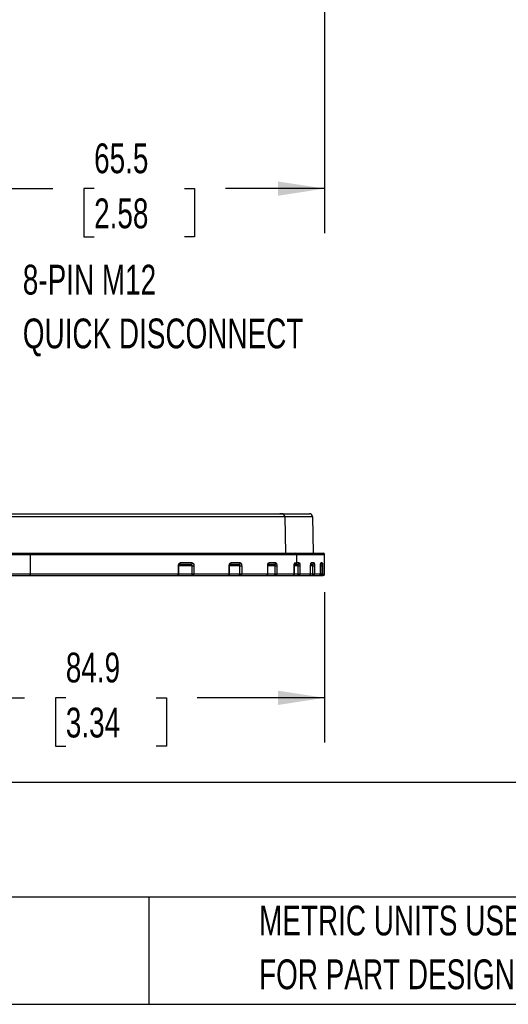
# Model space of a CAD drawing. Header units: millimetres. Extents: x 32 to 1365, y 32 to 1048.
# Tile 6 of 27: x 557 to 731, y 32 to 382. Entities that reach past the tile are written whole.
import ezdxf

# ---------------------------------------------------------------- set-up
doc = ezdxf.new("R2010")
doc.units = ezdxf.units.MM
doc.header["$LTSCALE"] = 5
doc.layers.add('DIMENSIONS', color=140, linetype='Continuous', lineweight=25)
doc.layers.add('TEXT', color=140, linetype='Continuous', lineweight=25)
doc.styles.add('SLDTEXTSTYLE0', font='TXT', dxfattribs={"width": 0.7})
doc.dimstyles.new('SLDDIMSTYLE1', dxfattribs={"dimtxt": 10.790039, "dimasz": 16.51, "dimexe": 0, "dimexo": 0.0625, "dimgap": 2.69751, "dimtad": 0, "dimtih": 1, "dimtoh": 1, "dimlfac": 0.5, "dimrnd": 1e-09, "dimzin": 12, "dimdsep": 46, "dimtxsty": 'SLDTEXTSTYLE0', "dimsah": 1, "dimcen": 0.09, "dimadec": 0, "dimazin": 3, "dimtfac": 1, "dimtofl": 0, "dimtmove": 0, "dimatfit": 3, "dimfxl": 0, "dimfrac": 2, "dimtolj": 1, "dimtzin": 12, "dimarcsym": 0})

# ---------------------------------------------------------------- blocks, each defined once
blk = doc.blocks.new('SW_NOTE_0')
at = {"layer": 'TEXT', "color": 0, "insert": (0, 10.23), "char_height": 7.9375, "attachment_point": 1, "style": 'SLDTEXTSTYLE0'}
blk.add_mtext('WENGLORTPL MODULAR-RING 130MM MACHINE VISION LIGHTING, RING LIGHT, VISIBLE RED AND CYAN LIGHT EMISSION,', dxfattribs=at)
blk = doc.blocks.new('SW_NOTE_0_6')
at = {"layer": 'TEXT', "color": 0, "char_height": 10.5833, "attachment_point": 1, "style": 'SLDTEXTSTYLE0'}
for s, insert in [('METRIC UNITS USED', (0, 13.64)), ('FOR PART DESIGN', (0, -5.47))]:
    blk.add_mtext(s, dxfattribs=dict(at, insert=insert))
blk = doc.blocks.new('_D_2')
at = {"layer": 'DIMENSIONS'}
for p, q in [((665.64, 622.78), (665.64, 305.76)), ((534.57, 387.57), (534.57, 305.76)), ((534.57, 321.63), (569.2, 321.63)), ((583.82, 321.63), (580.19, 321.63)), ((580.19, 321.63), (580.19, 304.49)), ((615.88, 321.63), (619.5, 321.63)), ((619.5, 321.63), (619.5, 304.49)), ((665.64, 321.63), (630.5, 321.63)), ((580.19, 304.49), (583.82, 304.49)), ((619.5, 304.49), (615.88, 304.49))]:
    blk.add_line(p, q, dxfattribs=at)
for points in [[(534.57, 321.63), (551.08, 319.09), (551.08, 324.17)], [(665.64, 321.63), (649.13, 324.17), (649.13, 319.09)]]:
    blk.add_solid(points, dxfattribs=at)
at = {"layer": 'DIMENSIONS', "char_height": 10.583, "attachment_point": 1, "style": 'SLDTEXTSTYLE0'}
for s, insert in [('65.5', (583.82, 337.69)), ('2.58', (583.82, 318.13))]:
    blk.add_mtext(s, dxfattribs=dict(at, insert=insert))
blk = doc.blocks.new('_D_19')
at = {"layer": 'DIMENSIONS'}
for p, q in [((495.94, 199.18), (495.94, 124.79)), ((665.64, 178.25), (665.64, 124.79)), ((495.94, 140.67), (559.16, 140.67)), ((573.78, 140.67), (570.16, 140.67)), ((570.16, 140.67), (570.16, 123.52)), ((605.84, 140.67), (609.47, 140.67)), ((609.47, 140.67), (609.47, 123.52)), ((665.64, 140.67), (620.46, 140.67)), ((570.16, 123.52), (573.78, 123.52)), ((609.47, 123.52), (605.84, 123.52))]:
    blk.add_line(p, q, dxfattribs=at)
for points in [[(495.94, 140.67), (512.45, 138.13), (512.45, 143.21)], [(665.64, 140.67), (649.13, 143.21), (649.13, 138.13)]]:
    blk.add_solid(points, dxfattribs=at)
at = {"layer": 'DIMENSIONS', "char_height": 10.583, "attachment_point": 1, "style": 'SLDTEXTSTYLE0'}
for s, insert in [('84.9', (573.78, 156.73)), ('3.34', (573.78, 137.16))]:
    blk.add_mtext(s, dxfattribs=dict(at, insert=insert))
blk = doc.blocks.new('SW_NOTE_0_7')
at = {"layer": 'TEXT', "color": 0, "attachment_point": 1, "style": 'SLDTEXTSTYLE0'}
for s, insert, char_height in [('8-PIN M12', (2.87, 11.87), 10.583), ('QUICK DISCONNECT', (2.87, -7.24), 10.5833)]:
    blk.add_mtext(s, dxfattribs=dict(at, insert=insert, char_height=char_height))

msp = doc.modelspace()

# ---------------------------------------------------------------- linework, layer by layer
for p, q in [((553.984, 205.115), (651.503, 205.115)), ((650.807, 206.098), (649.807, 206.098)), ((651.503, 205.115), (651.724, 192.098)), ((651.503, 205.115), (661.345, 205.115)), ((661.345, 205.115), (661.572, 192.098)), ((534.642, 191.598), (561.126, 191.598)), ((560.847, 192.098), (655.2, 192.098)), ((561.126, 191.598), (561.126, 184.598)), ((561.126, 191.598), (655.687, 191.598)), ((655.687, 191.598), (655.687, 188.598)), ((655.687, 191.598), (665.642, 191.598)), ((665.642, 184.598), (665.642, 191.598)), ((613.773, 184.598), (613.773, 187.598)), ((613.773, 187.598), (613.878, 187.598)), ((613.878, 184.598), (613.878, 187.598)), ((618.5, 187.598), (613.878, 187.598)), ((618.278, 188.098), (613.997, 188.098)), ((618.684, 188.598), (614.394, 188.598)), ((618.5, 187.598), (619.285, 187.598)), ((618.5, 187.598), (618.5, 184.598)), ((619.285, 187.598), (619.285, 184.598)), ((631.809, 184.598), (631.809, 187.598)), ((631.809, 187.598), (631.875, 187.598)), ((631.875, 184.598), (631.875, 187.598)), ((635.445, 187.598), (631.875, 187.598)), ((635.298, 188.098), (631.877, 188.098)), ((635.741, 188.598), (632.313, 188.598)), ((635.445, 187.598), (636.216, 187.598)), ((635.445, 187.598), (635.445, 184.598)), ((636.216, 187.598), (636.216, 184.598)), ((647.883, 188.098), (645.365, 188.098)), ((645.454, 184.598), (645.454, 187.598)), ((645.454, 187.598), (645.49, 187.598)), ((645.49, 184.598), (645.49, 187.598)), ((647.957, 187.598), (645.49, 187.598)), ((648.354, 188.598), (645.831, 188.598)), ((647.957, 187.598), (648.699, 187.598)), ((647.957, 187.598), (647.957, 184.598)), ((648.699, 187.598), (648.699, 184.598)), ((654.826, 184.598), (654.826, 187.598)), ((654.841, 187.598), (654.826, 187.598)), ((654.841, 187.598), (654.841, 184.598)), ((656.213, 187.598), (654.841, 187.598)), ((655.2, 188.098), (654.871, 188.098)), ((655.071, 188.598), (655.687, 188.598)), ((656.689, 188.598), (655.687, 188.598)), ((656.213, 187.598), (656.909, 187.598)), ((656.213, 187.598), (656.213, 184.598)), ((656.909, 187.598), (656.909, 184.598)), ((661.421, 188.098), (660.683, 188.098)), ((660.701, 184.598), (660.701, 187.598)), ((660.701, 187.598), (660.707, 187.598)), ((660.707, 184.598), (660.707, 187.598)), ((661.42, 187.598), (660.707, 187.598)), ((661.916, 188.598), (660.862, 188.598)), ((661.42, 187.598), (662.057, 187.598)), ((661.42, 187.598), (661.42, 184.598)), ((662.057, 187.598), (662.057, 184.598)), ((664.235, 184.598), (664.235, 187.598)), ((664.235, 187.598), (664.237, 187.598)), ((664.237, 184.598), (664.237, 187.598)), ((664.335, 187.598), (664.237, 187.598)), ((664.841, 188.598), (664.32, 188.598)), ((664.335, 187.598), (664.905, 187.598)), ((664.335, 187.598), (664.335, 184.598)), ((664.905, 187.598), (664.905, 184.598)), ((534.142, 184.098), (560.847, 184.098)), ((561.126, 184.598), (534.642, 184.598)), ((560.847, 184.098), (613.378, 184.098)), ((613.773, 184.598), (561.126, 184.598)), ((613.378, 184.098), (618.878, 184.098)), ((613.878, 184.598), (613.773, 184.598)), ((618.5, 184.598), (613.878, 184.598)), ((618.878, 184.598), (618.5, 184.598)), ((619.285, 184.598), (618.878, 184.598)), ((618.878, 184.098), (631.375, 184.098)), ((631.809, 184.598), (619.285, 184.598)), ((631.375, 184.098), (635.772, 184.098)), ((631.875, 184.598), (631.809, 184.598)), ((635.445, 184.598), (631.875, 184.598)), ((635.772, 184.598), (635.445, 184.598)), ((636.216, 184.598), (635.772, 184.598)), ((635.772, 184.098), (644.99, 184.098)), ((645.454, 184.598), (636.216, 184.598)), ((644.99, 184.098), (648.227, 184.098)), ((645.49, 184.598), (645.454, 184.598)), ((647.957, 184.598), (645.49, 184.598)), ((648.227, 184.598), (647.957, 184.598)), ((648.699, 184.598), (648.227, 184.598)), ((648.227, 184.098), (654.341, 184.098)), ((654.826, 184.598), (648.699, 184.598)), ((654.341, 184.098), (656.42, 184.098)), ((654.826, 184.598), (654.841, 184.598)), ((656.213, 184.598), (654.841, 184.598)), ((656.42, 184.598), (656.213, 184.598)), ((656.909, 184.598), (656.42, 184.598)), ((656.42, 184.098), (660.207, 184.098)), ((660.701, 184.598), (656.909, 184.598)), ((660.207, 184.098), (661.561, 184.098)), ((660.707, 184.598), (660.701, 184.598)), ((661.42, 184.598), (660.707, 184.598)), ((661.561, 184.598), (661.42, 184.598)), ((662.057, 184.598), (661.561, 184.598)), ((661.561, 184.098), (663.737, 184.098)), ((664.235, 184.598), (662.057, 184.598)), ((663.737, 184.098), (664.406, 184.098)), ((664.237, 184.598), (664.235, 184.598)), ((664.335, 184.598), (664.237, 184.598)), ((664.406, 184.598), (664.335, 184.598)), ((664.905, 184.598), (664.406, 184.598)), ((665.642, 184.598), (664.905, 184.598))]:
    msp.add_line(p, q)
at = {"flags": 128}
for points in [[(560.847, 192.098), (560.901, 192.088), (560.953, 192.06), (561.002, 192.014), (561.044, 191.951), (561.079, 191.876), (561.105, 191.789), (561.12, 191.695), (561.126, 191.598)], [(561.126, 184.598), (561.12, 184.5), (561.105, 184.406), (561.079, 184.32), (561.044, 184.244), (561.002, 184.182), (560.953, 184.136), (560.901, 184.107), (560.847, 184.098)], [(635.772, 184.098), (635.708, 184.107), (635.647, 184.136), (635.59, 184.182), (635.541, 184.244), (635.5, 184.32), (635.47, 184.406), (635.451, 184.5), (635.445, 184.598)], [(648.227, 184.098), (648.174, 184.107), (648.124, 184.136), (648.077, 184.182), (648.036, 184.244), (648.002, 184.32), (647.977, 184.406), (647.962, 184.5), (647.957, 184.598)], [(656.42, 184.098), (656.38, 184.107), (656.341, 184.136), (656.305, 184.182), (656.273, 184.244), (656.248, 184.32), (656.228, 184.406), (656.217, 184.5), (656.213, 184.598)], [(661.561, 184.098), (661.534, 184.107), (661.507, 184.136), (661.483, 184.182), (661.462, 184.244), (661.444, 184.32), (661.431, 184.406), (661.423, 184.5), (661.42, 184.598)]]:
    msp.add_lwpolyline(points, dxfattribs=at)
for centre, radius, start, end in [((650.516, 205.111), 0.987, 0.23028, 89.24545), ((660.345, 205.098), 1, 1, 90), ((655.193, 191.604), 0.494, 359.24806, 89.22779), ((665.142, 191.598), 0.5, 0, 90), ((613.939, 188.551), 0.457, 277.37254, 5.83644), ((618.226, 188.555), 0.46, 276.56949, 5.32581), ((631.828, 188.573), 0.486, 288.88403, 2.93029), ((635.268, 188.571), 0.474, 273.66188, 3.24461), ((645.33, 188.589), 0.501, 295.43893, 0.99433), ((647.868, 188.584), 0.486, 271.77615, 1.67231), ((654.567, 188.596), 0.505, 309.38697, 0.2513), ((655.193, 188.591), 0.494, 270.77221, 0.75194), ((656.195, 188.592), 0.494, 270.69264, 0.67629), ((660.358, 188.597), 0.504, 321.74684, 0.04905), ((661.419, 188.595), 0.498, 270.28427, 0.28148), ((663.819, 188.598), 0.501, 314.20404, 0.02618), ((664.342, 188.597), 0.499, 270.06064, 0.06051), ((613.378, 184.598), 0.5, 270, 0), ((613.319, 184.551), 0.457, 277.49123, 5.90974), ((618.949, 184.544), 0.452, 173.18885, 260.97145), ((618.826, 184.556), 0.461, 276.4595, 5.25384), ((631.375, 184.598), 0.5, 270, 0), ((631.339, 184.567), 0.471, 274.29388, 3.73017), ((635.743, 184.571), 0.475, 273.58695, 3.18573), ((644.99, 184.598), 0.5, 270, 0), ((644.972, 184.581), 0.483, 272.19134, 2.0353), ((648.212, 184.584), 0.486, 271.72752, 1.62914), ((654.341, 184.598), 0.5, 270, 360), ((654.333, 184.59), 0.493, 270.88679, 0.86015), ((656.414, 184.592), 0.494, 270.67524, 0.65968), ((660.207, 184.598), 0.5, 270, 360), ((660.204, 184.595), 0.497, 270.37824, 0.37331), ((661.559, 184.595), 0.498, 270.27347, 0.27089), ((663.737, 184.598), 0.5, 270, 360), ((663.736, 184.597), 0.499, 270.10672, 0.10632), ((665.267, 184.475), 0.94, 172.51164, 203.68766), ((664.406, 184.597), 0.5, 270.05579, 0.05568), ((665.142, 184.598), 0.5, 270, 0)]:
    msp.add_arc(centre, radius, start, end)
for points, knots in [([(553.756, 206.098), (554.27, 206.098), (555.297, 206.098), (556.832, 206.098), (558.361, 206.098), (559.885, 206.098), (561.403, 206.098), (562.915, 206.098), (564.422, 206.098), (565.923, 206.098), (567.419, 206.098), (568.909, 206.098), (572.695, 206.098), (578.693, 206.098), (586.75, 206.098), (594.558, 206.098), (602.091, 206.098), (609.261, 206.098), (616.022, 206.098), (622.32, 206.098), (628.099, 206.098), (633.341, 206.098), (637.991, 206.098), (642.06, 206.098), (644.755, 206.098), (646.455, 206.098), (647.396, 206.098), (648.275, 206.098), (649.092, 206.098), (649.85, 206.098), (650.303, 206.098), (650.529, 206.098)], [0, 0, 0, 0, 0.0109907, 0.0219744, 0.0329525, 0.0439267, 0.0548988, 0.0658702, 0.0768427, 0.0878179, 0.0987975, 0.109783, 0.120776, 0.1829274, 0.2450932, 0.3084916, 0.3719045, 0.4359455, 0.5000009, 0.5640417, 0.6280972, 0.6914954, 0.7549086, 0.8170596, 0.8792257, 0.8993695, 0.9194939, 0.9396091, 0.9597251, 0.9798521, 1, 1, 1, 1]), ([(650.529, 206.098), (650.744, 206.098), (651.173, 206.098), (651.789, 206.098), (652.386, 206.098), (652.961, 206.098), (653.515, 206.098), (654.047, 206.098), (654.558, 206.098), (655.047, 206.098), (655.514, 206.098), (655.961, 206.098), (656.386, 206.098), (656.789, 206.098), (657.171, 206.098), (657.531, 206.098), (657.971, 206.098), (658.461, 206.098), (658.964, 206.098), (659.39, 206.098), (659.739, 206.098), (660.01, 206.098), (660.202, 206.098), (660.323, 206.098), (660.338, 206.098), (660.345, 206.098)], [0, 0, 0, 0, 0.033251, 0.0664896, 0.0997178, 0.1329376, 0.1661507, 0.1993593, 0.2325652, 0.2657703, 0.2989766, 0.3321861, 0.3654006, 0.3986221, 0.4318526, 0.4650939, 0.498348, 0.5610945, 0.6238036, 0.6864882, 0.7491614, 0.8118361, 0.8745255, 0.9372424, 1, 1, 1, 1]), ([(535.912, 192.098), (536.383, 192.098), (537.414, 192.098), (539.809, 192.098), (542.92, 192.098), (546.651, 192.098), (550.922, 192.098), (555.631, 192.098), (559.108, 192.098), (560.847, 192.098)], [0, 0, 0, 0, 0.12419605, 0.27126889, 0.41838852, 0.56546095, 0.712581, 0.85627856, 1, 1, 1, 1]), ([(655.2, 192.098), (655.404, 192.098), (655.812, 192.098), (656.399, 192.098), (656.969, 192.098), (657.519, 192.098), (658.051, 192.098), (658.563, 192.098), (659.056, 192.098), (659.53, 192.098), (659.985, 192.098), (660.421, 192.098), (660.838, 192.098), (661.235, 192.098), (661.614, 192.098), (661.974, 192.098), (662.314, 192.098), (662.744, 192.098), (663.233, 192.098), (663.743, 192.098), (664.175, 192.098), (664.528, 192.098), (664.803, 192.098), (664.998, 192.098), (665.12, 192.098), (665.135, 192.098), (665.142, 192.098)], [0, 0, 0, 0, 0.0311732, 0.0623354, 0.0934883, 0.1246334, 0.1557723, 0.1869066, 0.2180379, 0.2491678, 0.2802979, 0.3114298, 0.3425651, 0.3737054, 0.4048522, 0.4360072, 0.467172, 0.4983481, 0.5610947, 0.6238038, 0.6864884, 0.7491616, 0.8118363, 0.8745256, 0.9372425, 1, 1, 1, 1]), ([(613.773, 187.598), (613.774, 187.642), (613.777, 187.73), (613.794, 187.86), (613.825, 188.006), (613.876, 188.161), (613.954, 188.312), (614.048, 188.436), (614.156, 188.527), (614.273, 188.587), (614.353, 188.594), (614.394, 188.598)], [0, 0, 0, 0, 0.08429269, 0.16753782, 0.25117583, 0.37593578, 0.49978897, 0.62348431, 0.74905576, 0.87502082, 1, 1, 1, 1]), ([(613.878, 187.598), (613.881, 187.65), (613.885, 187.751), (613.912, 187.88), (613.947, 187.98), (613.994, 188.069), (614.05, 188.12), (614.063, 188.111), (614.07, 188.106)], [0, 0, 0, 0, 0.1568803, 0.3028748, 0.4384067, 0.5645677, 0.7935002, 1, 1, 1, 1]), ([(618.278, 188.098), (618.336, 188.098), (618.393, 188.045), (618.475, 187.862), (618.5, 187.731), (618.5, 187.598)], [0, 0, 0, 0, 0.5, 0.5, 1, 1, 1, 1]), ([(618.684, 188.598), (618.71, 188.596), (618.762, 188.593), (618.838, 188.567), (618.924, 188.519), (619.017, 188.438), (619.108, 188.315), (619.184, 188.164), (619.24, 187.989), (619.277, 187.798), (619.282, 187.665), (619.285, 187.598)], [0, 0, 0, 0, 0.0835972, 0.1666642, 0.2505432, 0.3757881, 0.5000278, 0.6244109, 0.749385, 0.8742081, 1, 1, 1, 1]), ([(631.809, 187.598), (631.81, 187.642), (631.812, 187.731), (631.826, 187.861), (631.851, 188.007), (631.893, 188.162), (631.957, 188.313), (632.033, 188.437), (632.121, 188.527), (632.215, 188.587), (632.28, 188.594), (632.313, 188.598)], [0, 0, 0, 0, 0.0841334, 0.1673253, 0.2510497, 0.3758451, 0.4997616, 0.6234671, 0.7490258, 0.8749898, 1, 1, 1, 1]), ([(631.875, 187.598), (631.877, 187.657), (631.881, 187.769), (631.905, 187.91), (631.935, 188.015), (631.966, 188.098), (631.993, 188.128), (631.983, 188.122), (631.983, 188.122)], [0, 0, 0, 0, 0.2016565, 0.3874919, 0.5583495, 0.7158868, 0.9980946, 1, 1, 1, 1]), ([(635.298, 188.098), (635.336, 188.098), (635.374, 188.045), (635.429, 187.862), (635.445, 187.731), (635.445, 187.598)], [0, 0, 0, 0, 0.5, 0.5, 1, 1, 1, 1]), ([(635.741, 188.598), (635.762, 188.596), (635.803, 188.593), (635.863, 188.567), (635.931, 188.519), (636.005, 188.438), (636.077, 188.315), (636.137, 188.164), (636.181, 187.989), (636.211, 187.798), (636.214, 187.665), (636.216, 187.598)], [0, 0, 0, 0, 0.0835967, 0.1666637, 0.2505432, 0.3757882, 0.5000277, 0.6244101, 0.7493843, 0.8742075, 1, 1, 1, 1]), ([(645.454, 187.598), (645.455, 187.642), (645.457, 187.731), (645.467, 187.861), (645.486, 188.007), (645.517, 188.162), (645.565, 188.313), (645.622, 188.437), (645.687, 188.527), (645.758, 188.587), (645.806, 188.594), (645.831, 188.598)], [0, 0, 0, 0, 0.0841474, 0.167342, 0.251054, 0.3758475, 0.499765, 0.6234843, 0.7490435, 0.8750057, 1, 1, 1, 1]), ([(645.49, 187.598), (645.491, 187.653), (645.494, 187.762), (645.511, 187.905), (645.531, 188.019), (645.548, 188.096), (645.556, 188.131), (645.549, 188.133), (645.547, 188.134)], [0, 0, 0, 0, 0.1972735, 0.3887743, 0.5738266, 0.7526717, 0.927173, 1, 1, 1, 1]), ([(647.883, 188.098), (647.903, 188.098), (647.922, 188.045), (647.949, 187.862), (647.957, 187.731), (647.957, 187.598)], [0, 0, 0, 0, 0.5, 0.5, 1, 1, 1, 1]), ([(648.354, 188.598), (648.369, 188.596), (648.399, 188.593), (648.443, 188.567), (648.492, 188.519), (648.545, 188.438), (648.598, 188.315), (648.641, 188.164), (648.673, 187.989), (648.694, 187.798), (648.697, 187.665), (648.699, 187.598)], [0, 0, 0, 0, 0.08357921, 0.16664456, 0.25054238, 0.37579098, 0.50002392, 0.62438439, 0.74935927, 0.87418821, 1, 1, 1, 1]), ([(655.071, 188.598), (655.008, 188.598), (654.945, 188.492), (654.853, 188.125), (654.826, 187.862), (654.826, 187.598)], [0, 0, 0, 0, 0.5, 0.5, 1, 1, 1, 1]), ([(654.84, 187.598), (654.841, 187.666), (654.843, 187.798), (654.858, 187.967), (654.869, 188.085), (654.879, 188.145), (654.874, 188.154), (654.873, 188.154)], [0, 0, 0, 0, 0.2743103, 0.5297229, 0.7654427, 0.9832757, 1, 1, 1, 1]), ([(656.201, 188.098), (656.204, 188.098), (656.207, 188.045), (656.211, 187.861), (656.213, 187.731), (656.213, 187.598)], [0, 0, 0, 0, 0.5, 0.5, 1, 1, 1, 1]), ([(656.689, 188.598), (656.698, 188.596), (656.717, 188.593), (656.746, 188.567), (656.777, 188.518), (656.811, 188.437), (656.845, 188.314), (656.872, 188.163), (656.893, 187.988), (656.906, 187.797), (656.908, 187.665), (656.909, 187.598)], [0, 0, 0, 0, 0.0834735, 0.1665414, 0.2505681, 0.3757979, 0.4999961, 0.6241534, 0.7491666, 0.8740377, 1, 1, 1, 1]), ([(660.701, 187.598), (660.701, 187.642), (660.702, 187.73), (660.706, 187.86), (660.714, 188.005), (660.727, 188.159), (660.748, 188.311), (660.772, 188.435), (660.8, 188.526), (660.83, 188.587), (660.851, 188.594), (660.862, 188.598)], [0, 0, 0, 0, 0.0842764, 0.1675036, 0.2511053, 0.375841, 0.499803, 0.623633, 0.7492318, 0.8751871, 1, 1, 1, 1]), ([(660.706, 187.598), (660.706, 187.667), (660.707, 187.801), (660.714, 187.942), (660.715, 187.996), (660.716, 188.006)], [0, 0, 0, 0, 0.465491, 0.9005787, 1, 1, 1, 1]), ([(661.421, 188.098), (661.421, 188.098), (661.421, 188.044), (661.421, 187.86), (661.42, 187.73), (661.42, 187.598)], [0, 0, 0, 0, 0.5, 0.5, 1, 1, 1, 1]), ([(661.916, 188.598), (661.922, 188.596), (661.935, 188.593), (661.953, 188.566), (661.973, 188.517), (661.995, 188.436), (662.016, 188.312), (662.034, 188.161), (662.046, 187.986), (662.055, 187.796), (662.056, 187.664), (662.057, 187.598)], [0, 0, 0, 0, 0.0832844, 0.1663299, 0.2505459, 0.3758112, 0.4999527, 0.6238867, 0.7489057, 0.8738296, 1, 1, 1, 1]), ([(664.235, 187.598), (664.235, 187.642), (664.235, 187.73), (664.238, 187.859), (664.242, 188.004), (664.249, 188.158), (664.26, 188.31), (664.273, 188.434), (664.288, 188.526), (664.303, 188.587), (664.314, 188.594), (664.32, 188.598)], [0, 0, 0, 0, 0.0843716, 0.1676138, 0.2511269, 0.3758483, 0.4998267, 0.6237607, 0.74936, 0.8752972, 1, 1, 1, 1]), ([(664.342, 188.098), (664.341, 188.098), (664.339, 188.044), (664.336, 187.859), (664.335, 187.729), (664.335, 187.598)], [0, 0, 0, 0, 0.5, 0.5, 1, 1, 1, 1]), ([(664.841, 188.598), (664.844, 188.596), (664.85, 188.593), (664.858, 188.566), (664.867, 188.517), (664.877, 188.435), (664.887, 188.311), (664.895, 188.159), (664.901, 187.985), (664.904, 187.796), (664.905, 187.664), (664.905, 187.598)], [0, 0, 0, 0, 0.08316367, 0.16619261, 0.25052588, 0.37581195, 0.49992356, 0.62372067, 0.74874183, 0.87369502, 1, 1, 1, 1]), ([(664.406, 184.098), (664.459, 184.098), (664.565, 184.098), (664.7, 184.098), (664.818, 184.098), (664.918, 184.098), (665, 184.098), (665.064, 184.098), (665.109, 184.098), (665.137, 184.098), (665.143, 184.098), (665.143, 184.098), (665.143, 184.098)], [0, 0, 0, 0, 0.1111631, 0.2223132, 0.3334503, 0.4445743, 0.5556853, 0.6667832, 0.7778682, 0.8889401, 0.9999991, 1, 1, 1, 1])]:
    msp.add_open_spline(points, degree=3, knots=knots)
msp.add_open_spline([(656.201, 188.098), (656.037, 188.098), (655.71, 188.098), (655.37, 188.098), (655.2, 188.098)], degree=3)
at = {"layer": 'TEXT'}
for p, q in [((1365.25, 110.631), (31.75, 110.631)), ((1365.25, 69.85), (31.75, 69.85)), ((603.232, 69.85), (603.232, 31.75)), ((31.75, 31.75), (1365.25, 31.75))]:
    msp.add_line(p, q, dxfattribs=at)

# ---------------------------------------------------------------- block references
for name, p in [('SW_NOTE_0_7', (555.635, 282.697)), ('SW_NOTE_0', (39.829, 91.079)), ('SW_NOTE_0_6', (642.392, 53.177))]:
    msp.add_blockref(name, p, dxfattribs=at)

# ---------------------------------------------------------------- dimensions: what is measured, and where the dimension line sits
at = {"layer": 'DIMENSIONS'}
for base, p1, p2, picture, middle in [((665.6423, 321.6343), (534.5724, 393.9197), (665.6423, 629.1308), '_D_2', (599.8493, 321.6343)), ((665.642, 140.669), (495.942, 205.526), (665.642, 184.598), '_D_19', (589.812, 140.669))]:
    dim = msp.add_linear_dim(base=base, p1=p1, p2=p2, dimstyle='SLDDIMSTYLE1', dxfattribs=at)
    dim.commit()
    dim.dimension.update_dxf_attribs({"geometry": picture, "text_midpoint": middle, "dimtype": 160})

doc.saveas('drawing.dxf')
